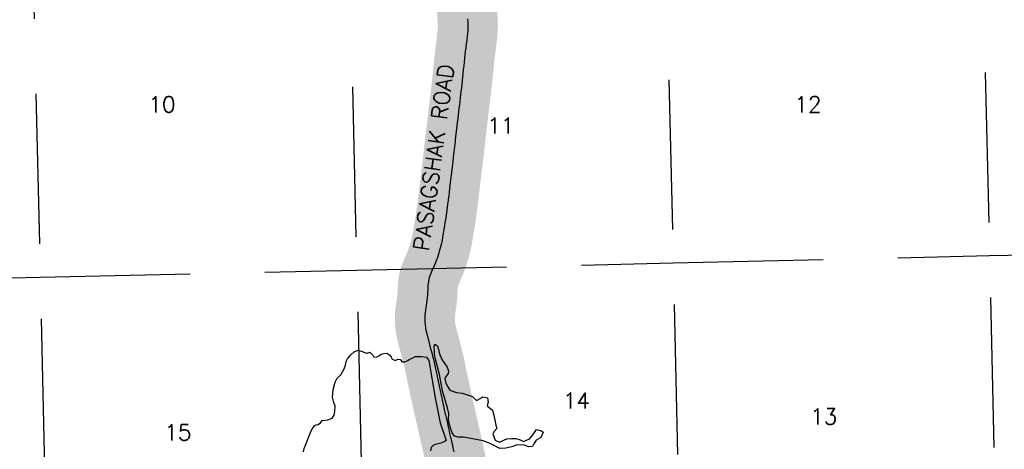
# Model space of a CAD drawing. Header units: feet. Extents: x 18803 to 104580, y -6601 to 116448.
# Tile 17 of 102: x 35719 to 52137, y 38653 to 45816. Entities that reach past the tile are written whole.
import ezdxf

# ---------------------------------------------------------------- set-up
doc = ezdxf.new("R2010")
doc.units = ezdxf.units.FT
doc.header["$LTSCALE"] = 100
doc.header["$MEASUREMENT"] = 0
doc.linetypes.add('DASHED', pattern=[0.75, 0.5, -0.25])
for name, color, linetype in [('ELPC BOLD TITLE SHEET', 3, 'Continuous'), ('ELPC-XIST', 6, 'Continuous'), ('ELRGOV-SECTION', 253, 'DASHED'), ('ET-SEC NUMBS', 253, 'Continuous'), ('ETTS-STREAM AND ROAD NAMES', 2, 'Continuous'), ('SL-VICINITY MAP', 2, 'Continuous')]:
    doc.layers.add(name, color=color, linetype=linetype)
doc.styles.add('L2640', font='simplex.shx', dxfattribs={"height": 264})

msp = doc.modelspace()

# ---------------------------------------------------------------- linework, layer by layer
at = {"layer": 'ELPC BOLD TITLE SHEET', "const_width": 1000}
msp.add_lwpolyline([(43117.07216467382, 46320.49212516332), (43116.90397258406, 46315.51516289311), (43118.95067375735, 46270.9378893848), (43120.68096715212, 46255.5701418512), (43121.05902017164, 46253.2775947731), (43126.43406883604, 46228.64513303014), (43138.64991768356, 46185.13147529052), (43138.76277366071, 46184.71374921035), (43140.28716835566, 46178.8428265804), (43140.44947897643, 46178.2517742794), (43151.72870539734, 46139.3157232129), (43151.89888830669, 46138.6971614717), (43159.98004977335, 46107.69794063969), (43163.00098125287, 46089.08701453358), (43163.11822134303, 46088.28328134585), (43170.05881396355, 46034.67983718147), (43170.1058491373, 46034.29162255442), (43172.04058784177, 46017.14803738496), (43172.04378626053, 46017.11922770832), (43172.04701320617, 46017.09047739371), (43176.43324734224, 45977.36231701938), (43176.45789781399, 45977.1286067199), (43181.30566563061, 45928.91436342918), (43182.00199458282, 45919.83614728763), (43182.00331319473, 45919.81887752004), (43185.6779334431, 45871.47133855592), (43185.705961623, 45871.05405101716), (43187.8867855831, 45833.67325212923), (43187.90185532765, 45833.38551174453), (43188.07016437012, 45829.75888198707), (43188.07236785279, 45829.71236330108), (43189.53539440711, 45799.43838833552), (43189.53984107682, 45799.34264865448), (43191.38788748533, 45757.87418819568), (43191.40314026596, 45757.46261170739), (43192.13002141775, 45732.87369196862), (43191.51873717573, 45704.15658572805), (43191.50842574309, 45703.78531054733), (43189.56733096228, 45647.13163978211), (43189.54933596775, 45646.70099151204), (43189.06723132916, 45636.92457378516), (43185.02686680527, 45588.74862367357), (43184.99126407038, 45588.35800642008), (43180.28661272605, 45540.5628353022), (43179.12960821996, 45530.06747776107), (43179.09935384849, 45529.80510846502), (43172.19467086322, 45472.45301343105), (43172.19456737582, 45472.45215330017), (43172.19442778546, 45472.45099357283), (43168.27750451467, 45439.88880627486), (43168.27350523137, 45439.85610065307), (43168.2695490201, 45439.82339273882), (43165.06872147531, 45413.78928077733), (43165.04746487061, 45413.62113846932), (43157.26853059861, 45353.73742468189), (43157.2651133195, 45353.71077424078), (43157.26165842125, 45353.68406278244), (43155.47671983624, 45339.70258885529), (43155.45618113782, 45339.53721709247), (43149.71228850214, 45291.96022869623), (43142.83422874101, 45230.45138742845), (43142.82244578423, 45230.34380598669), (43142.81835859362, 45230.30569632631), (43142.81803734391, 45230.30269300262), (43142.81778498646, 45230.30034063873), (43136.38100738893, 45170.14481331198), (43136.36225389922, 45169.97533462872), (43130.22159359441, 45116.25528957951), (43130.20910771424, 45116.1437689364), (43129.47741348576, 45109.46880494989), (43129.47537270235, 45109.44998450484), (43129.47332095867, 45109.43119915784), (43122.81727574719, 45047.82437887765), (43119.34838880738, 45013.17690579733), (43116.43215522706, 44985.80087719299), (43116.43133656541, 44985.79315773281), (43116.43050523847, 44985.78534206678), (43110.02379175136, 44925.28450804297), (43110.00893906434, 44925.14793605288), (43107.40884493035, 44901.85256169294), (43107.39499187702, 44901.72541009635), (43103.43300573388, 44864.44861985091), (43097.07027416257, 44802.09648210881), (43097.07005428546, 44802.09432057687), (43097.06960495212, 44802.08991840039), (43096.15414246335, 44793.09492998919), (43090.67350651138, 44740.88593357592), (43090.67243329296, 44740.87573061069), (43084.67859324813, 44684.00757301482), (43084.32790388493, 44680.78572513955), (43084.30535093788, 44680.58629045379), (43077.43261480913, 44622.00795592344), (43077.43182153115, 44622.00120245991), (43071.80304212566, 44574.13712059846), (43071.8014364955, 44574.12343389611), (43064.2005263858, 44509.17340391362), (43064.19927479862, 44509.16272876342), (43058.51486390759, 44460.76790590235), (43057.54839573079, 44452.95059822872), (43057.54188103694, 44452.89835483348), (43050.44377438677, 44396.45973725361), (43050.44120343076, 44396.43908741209), (43050.43860391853, 44396.41834847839), (43043.43881298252, 44340.00534871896), (43043.43723368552, 44339.99270018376), (43043.43566317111, 44339.98006950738), (43043.32507554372, 44339.09636458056), (43043.32405413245, 44339.08816718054), (43043.32299343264, 44339.079677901), (43035.98156858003, 44280.08022481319), (43035.97943691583, 44280.06294290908), (43035.97729204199, 44280.04565529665), (43029.41599983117, 44226.6951156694), (43029.39963627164, 44226.55883147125), (43028.85257528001, 44221.88983873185), (43028.84944523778, 44221.86272291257), (43028.84635434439, 44221.8362106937), (43022.03432383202, 44162.52476319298), (43022.03290403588, 44162.5124304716), (43015.46786633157, 44105.62092437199), (43015.46664168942, 44105.6102907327), (43015.1493072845, 44102.84936931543), (43015.14054318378, 44102.77418633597), (43008.09082928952, 44043.13362732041), (43008.08727491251, 44043.10371980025), (42997.72734218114, 43956.40174240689), (42997.7234297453, 43956.3684171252), (42997.71947464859, 43956.33512294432), (42997.48090826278, 43954.29016213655), (42997.46134075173, 43954.11715153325), (42988.3887918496, 43871.2607202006), (42988.37707191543, 43871.15567456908), (42981.41584558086, 43809.90073461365), (42978.60260291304, 43787.33826793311), (42969.00462110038, 43702.70395415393), (42968.98879491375, 43702.56765130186), (42963.9351236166, 43660.03455173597), (42958.79902522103, 43615.09527571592), (42948.72386690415, 43528.94764525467), (42948.49088727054, 43526.88146615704), (42938.96780437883, 43444.96839153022), (42938.95913576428, 43444.89478237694), (42934.04962241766, 43403.73280846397), (42928.31844219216, 43358.25758504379), (42928.31583903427, 43358.23670787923), (42928.31321596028, 43358.21582045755), (42918.31745117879, 43277.76234868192), (42918.2852846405, 43277.48973013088), (42917.5042798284, 43270.50071669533), (42917.49690487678, 43270.43558765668), (42907.40330162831, 43182.45470296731), (42907.39116035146, 43182.35094106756), (42903.10656563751, 43146.43571511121), (42903.10465723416, 43146.41985351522), (42903.10276304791, 43146.40402076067), (42897.05616430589, 43096.28967220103), (42887.34495381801, 43012.54287140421), (42887.34195024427, 43012.51661074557), (42887.33894150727, 43012.49054561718), (42887.29400396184, 43012.09508795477), (42887.29247906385, 43012.08186842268), (42887.28973924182, 43012.0578797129), (42877.85928077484, 42930.30383058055), (42872.38090692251, 42883.56316733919), (42868.30057341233, 42850.13001004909), (42868.27265908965, 42849.90940942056), (42857.71469664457, 42769.33648372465), (42854.31438533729, 42742.39748443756), (42854.31359662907, 42742.39127710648), (42854.31167527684, 42742.37608165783), (42847.13229873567, 42685.87232544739), (42835.43086780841, 42600.42067591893), (42835.42722838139, 42600.39380644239), (42835.42356391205, 42600.36694868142), (42834.90584163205, 42596.53022949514), (42823.07572127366, 42514.53159229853), (42823.06685278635, 42514.47060129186), (42814.70478125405, 42457.40764819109), (42809.65227450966, 42427.14903741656), (42809.632893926, 42427.03450748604), (42795.01683851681, 42341.7904816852), (42795.0103921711, 42341.75306199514), (42791.55892199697, 42321.81180458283), (42791.51225221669, 42321.53217790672), (42781.25408439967, 42257.71006494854), (42781.24485611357, 42257.65309751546), (42770.29615230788, 42190.58784652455), (42767.14645924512, 42173.04652491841), (42767.06963338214, 42172.63962481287), (42750.53231536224, 42089.15537149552), (42750.41875888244, 42088.61513415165), (42746.4466956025, 42070.75198351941), (42728.93322587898, 42006.11174052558), (42728.83781629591, 42005.77041767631), (42715.51112341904, 41959.52288888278), (42706.17097274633, 41927.48165431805), (42706.06171852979, 41927.1188037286), (42683.30468504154, 41853.88526105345), (42683.06921020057, 41853.19253478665), (42682.93807188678, 41852.81731742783), (42657.73129898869, 41782.62944409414), (42657.48457226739, 41781.97329023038), (42645.48861103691, 41751.4560184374), (42629.46472996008, 41715.13785474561), (42629.36868482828, 41714.92291922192), (42599.5922055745, 41649.12242956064), (42593.08152459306, 41634.22441072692), (42592.8740124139, 41633.73525019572), (42572.74611471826, 41584.82672009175), (42558.85662914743, 41548.31340960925), (42558.57996902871, 41547.54754055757), (42549.21797960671, 41520.19806476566), (42547.47222500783, 41514.01607468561), (42547.20716730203, 41512.9940354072), (42534.51942913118, 41459.35265357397), (42534.27845125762, 41458.21692552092), (42533.88864983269, 41456.1445978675), (42527.53734791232, 41406.53303318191), (42527.45507455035, 41405.80382046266), (42525.98437804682, 41390.74811278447), (42522.9667048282, 41344.83369898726), (42522.94774084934, 41344.51266357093), (42521.81201523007, 41322.84828560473), (42521.81159471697, 41322.84028988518), (42518.12133676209, 41252.89724431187), (42518.11477060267, 41252.77820179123), (42516.32543116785, 41221.68945701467), (42513.32559684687, 41181.82963009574), (42513.27544147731, 41181.2533075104), (42508.37665615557, 41131.67887332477), (42505.8681931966, 41112.15844123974), (42505.78589688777, 41111.57183867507), (42503.20317845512, 41094.59379507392), (42495.17058983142, 41046.35457158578), (42490.73182759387, 41018.20743782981), (42490.63263438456, 41017.51402393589), (42485.98938318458, 40981.3691705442), (42478.48341877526, 40915.67264736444), (42477.22592097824, 40902.26708419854), (42477.1465340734, 40901.15344142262), (42474.737254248, 40851.82480665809), (42474.57971505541, 40838.25165298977), (42474.57844276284, 40837.76490263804), (42474.88601445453, 40789.54957042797), (42475.45453713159, 40776.40975634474), (42475.53265734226, 40775.21946049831), (42479.64005124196, 40728.58128789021), (42485.28990275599, 40682.97013699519), (42485.48004466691, 40681.69561537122), (42488.09283716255, 40666.73878513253), (42497.77858875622, 40618.86151168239), (42497.91373541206, 40618.23234825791), (42501.35657915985, 40603.08994141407), (42517.51040833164, 40537.55791340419), (42534.69888828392, 40470.00540956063), (42538.95268376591, 40453.6762780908), (42538.98127870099, 40453.56740087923), (42552.94717111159, 40400.81977386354), (42552.94875763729, 40400.81378998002), (42552.95042246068, 40400.80750504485), (42571.51312803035, 40330.82623352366), (42571.52108461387, 40330.79616841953), (42579.93844819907, 40298.91680551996), (42590.12601143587, 40259.51387679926), (42590.12639314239, 40259.51240028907), (42609.58714507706, 40184.22626015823), (42609.63261209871, 40184.04773318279), (42616.76328283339, 40155.62439393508), (42628.15331601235, 40106.68526277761), (42628.21533761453, 40106.41155552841), (42645.59015628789, 40027.60464467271), (42645.66503319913, 40027.25202279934), (42647.93580442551, 40016.13389931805), (42661.3226803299, 39948.39336318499), (42677.61424947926, 39870.56413961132), (42677.63051237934, 39870.48576241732), (42678.77516730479, 39864.92019759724), (42678.81063360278, 39864.75100784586), (42694.32559841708, 39792.11123471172), (42694.33478404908, 39792.06802833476), (42710.7819275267, 39714.34430310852), (42710.78534433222, 39714.32823717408), (42710.78875654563, 39714.31213918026), (42713.86040817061, 39699.89325599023), (42713.87563555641, 39699.82229390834), (42727.58198021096, 39636.40880151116), (42745.45519508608, 39556.18045121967), (42745.4632018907, 39556.14438734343), (42749.69100056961, 39537.03653661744), (42749.6977175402, 39537.00590718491), (42749.70461045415, 39536.97466100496), (42763.1897811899, 39475.29955651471), (42763.1985184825, 39475.25992289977), (42763.2024714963, 39475.24184381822), (42780.87320980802, 39395.30949073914), (42780.87757387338, 39395.28986143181), (42780.88190363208, 39395.27031293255), (42784.3651784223, 39379.63234191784), (42784.37548109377, 39379.58629221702), (42798.50868564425, 39316.69283701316), (42798.52653839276, 39316.61277258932), (42815.74644485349, 39238.78066310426), (42818.33654087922, 39227.23893188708), (42818.33711364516, 39227.2363775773), (42818.33769206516, 39227.23379940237), (42833.16308882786, 39161.10112789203), (42850.13155520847, 39086.77978879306), (42850.14764765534, 39086.70979167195), (42851.3179305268, 39081.6544006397), (42851.34273377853, 39081.54610251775), (42869.86259822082, 38999.80438793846), (42869.91350515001, 38999.57447931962), (42878.82300949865, 38958.38222146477), (42878.8237243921, 38958.37891294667), (42878.82444846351, 38958.37556416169), (42887.41152407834, 38918.62161605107), (42904.6505336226, 38849.43694291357), (42904.67617939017, 38849.33501046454), (42907.16283002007, 38839.5458409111), (42907.26980763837, 38839.10643433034), (42925.80275123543, 38759.54809647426), (42925.86349516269, 38759.28023953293), (42928.39821338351, 38747.79139333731), (42928.41094589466, 38747.73401867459), (42943.68690517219, 38679.29757504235), (42959.1116413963, 38613.7085768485), (42962.17568371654, 38599.83217838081), (42962.17569864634, 38599.83211077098), (42979.69805765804, 38520.48717326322), (42979.73930127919, 38520.29705066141), (42995.55781158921, 38446.04285839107), (42995.57120151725, 38445.98037820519), (42996.39880903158, 38442.1414392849), (42996.40667343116, 38442.10483274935), (43013.41969348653, 38362.63806947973), (43031.96705251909, 38281.29043021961), (43032.0595897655, 38280.8681509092), (43033.3519186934, 38274.72319719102), (43033.35349276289, 38274.71569593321), (43033.35506658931, 38274.70820691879), (43049.32413453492, 38198.55091012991), (43049.32573878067, 38198.54325387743), (43065.84068560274, 38119.6688118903)], dxfattribs=at)
at = {"layer": 'ELPC-XIST'}
msp.add_lwpolyline([(43188.07236785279, 45829.71236330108), (43189.53539440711, 45799.43838833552), (43189.53984107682, 45799.34264865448), (43191.38788748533, 45757.87418819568), (43191.40314026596, 45757.46261170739), (43192.13002141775, 45732.87369196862), (43191.51873717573, 45704.15658572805), (43191.50842574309, 45703.78531054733), (43189.56733096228, 45647.13163978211), (43189.54933596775, 45646.70099151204), (43189.06723132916, 45636.92457378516), (43185.02686680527, 45588.74862367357), (43184.99126407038, 45588.35800642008), (43180.28661272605, 45540.5628353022), (43179.12960821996, 45530.06747776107), (43179.09935384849, 45529.80510846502), (43172.19467086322, 45472.45301343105), (43172.19456737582, 45472.45215330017), (43172.19442778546, 45472.45099357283), (43168.27750451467, 45439.88880627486), (43168.27350523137, 45439.85610065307), (43168.2695490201, 45439.82339273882), (43165.06872147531, 45413.78928077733), (43165.04746487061, 45413.62113846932), (43157.26853059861, 45353.73742468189), (43157.2651133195, 45353.71077424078), (43157.26165842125, 45353.68406278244), (43155.47671983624, 45339.70258885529), (43155.45618113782, 45339.53721709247), (43149.71228850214, 45291.96022869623), (43142.83422874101, 45230.45138742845), (43142.82244578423, 45230.34380598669), (43142.81835859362, 45230.30569632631), (43142.81803734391, 45230.30269300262), (43142.81778498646, 45230.30034063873), (43136.38100738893, 45170.14481331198), (43136.36225389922, 45169.97533462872), (43130.22159359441, 45116.25528957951), (43130.20910771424, 45116.1437689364), (43129.47741348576, 45109.46880494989), (43129.47537270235, 45109.44998450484), (43129.47332095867, 45109.43119915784), (43122.81727574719, 45047.82437887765), (43119.34838880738, 45013.17690579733), (43116.43215522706, 44985.80087719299), (43116.43133656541, 44985.79315773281), (43116.43050523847, 44985.78534206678), (43110.02379175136, 44925.28450804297), (43110.00893906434, 44925.14793605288), (43107.40884493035, 44901.85256169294), (43107.39499187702, 44901.72541009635), (43103.43300573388, 44864.44861985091), (43097.07027416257, 44802.09648210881), (43097.07005428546, 44802.09432057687), (43097.06960495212, 44802.08991840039), (43096.15414246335, 44793.09492998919), (43090.67350651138, 44740.88593357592), (43090.67243329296, 44740.87573061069), (43084.67859324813, 44684.00757301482), (43084.32790388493, 44680.78572513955), (43084.30535093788, 44680.58629045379), (43077.43261480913, 44622.00795592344), (43077.43182153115, 44622.00120245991), (43071.80304212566, 44574.13712059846), (43071.8014364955, 44574.12343389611), (43064.2005263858, 44509.17340391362), (43064.19927479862, 44509.16272876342), (43058.51486390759, 44460.76790590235), (43057.54839573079, 44452.95059822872), (43057.54188103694, 44452.89835483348), (43050.44377438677, 44396.45973725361), (43050.44120343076, 44396.43908741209), (43050.43860391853, 44396.41834847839), (43043.43881298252, 44340.00534871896), (43043.43723368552, 44339.99270018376), (43043.43566317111, 44339.98006950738), (43043.32507554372, 44339.09636458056), (43043.32405413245, 44339.08816718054), (43043.32299343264, 44339.079677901), (43035.98156858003, 44280.08022481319), (43035.97943691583, 44280.06294290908), (43035.97729204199, 44280.04565529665), (43029.41599983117, 44226.6951156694), (43029.39963627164, 44226.55883147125), (43028.85257528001, 44221.88983873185), (43028.84944523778, 44221.86272291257), (43028.84635434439, 44221.8362106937), (43022.03432383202, 44162.52476319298), (43022.03290403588, 44162.5124304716), (43015.46786633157, 44105.62092437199), (43015.46664168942, 44105.6102907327), (43015.1493072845, 44102.84936931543), (43015.14054318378, 44102.77418633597), (43008.09082928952, 44043.13362732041), (43008.08727491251, 44043.10371980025), (42997.72734218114, 43956.40174240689), (42997.7234297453, 43956.3684171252), (42997.71947464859, 43956.33512294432), (42997.48090826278, 43954.29016213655), (42997.46134075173, 43954.11715153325), (42988.3887918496, 43871.2607202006), (42988.37707191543, 43871.15567456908), (42981.41584558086, 43809.90073461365), (42978.60260291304, 43787.33826793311), (42969.00462110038, 43702.70395415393), (42968.98879491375, 43702.56765130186), (42963.9351236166, 43660.03455173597), (42958.79902522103, 43615.09527571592), (42948.72386690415, 43528.94764525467), (42948.49088727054, 43526.88146615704), (42938.96780437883, 43444.96839153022), (42938.95913576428, 43444.89478237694), (42934.04962241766, 43403.73280846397), (42928.31844219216, 43358.25758504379), (42928.31583903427, 43358.23670787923), (42928.31321596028, 43358.21582045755), (42918.31745117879, 43277.76234868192), (42918.2852846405, 43277.48973013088), (42917.5042798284, 43270.50071669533), (42917.49690487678, 43270.43558765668), (42907.40330162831, 43182.45470296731), (42907.39116035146, 43182.35094106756), (42903.10656563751, 43146.43571511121), (42903.10465723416, 43146.41985351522), (42903.10276304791, 43146.40402076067), (42897.05616430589, 43096.28967220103), (42887.34495381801, 43012.54287140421), (42887.34195024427, 43012.51661074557), (42887.33894150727, 43012.49054561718), (42887.29400396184, 43012.09508795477), (42887.29247906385, 43012.08186842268), (42887.28973924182, 43012.0578797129), (42877.85928077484, 42930.30383058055), (42872.38090692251, 42883.56316733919), (42868.30057341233, 42850.13001004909), (42868.27265908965, 42849.90940942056), (42857.71469664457, 42769.33648372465), (42854.31438533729, 42742.39748443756), (42854.31359662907, 42742.39127710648), (42854.31167527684, 42742.37608165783), (42847.13229873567, 42685.87232544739), (42835.43086780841, 42600.42067591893), (42835.42722838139, 42600.39380644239), (42835.42356391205, 42600.36694868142), (42834.90584163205, 42596.53022949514), (42823.07572127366, 42514.53159229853), (42823.06685278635, 42514.47060129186), (42814.70478125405, 42457.40764819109), (42809.65227450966, 42427.14903741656), (42809.632893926, 42427.03450748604), (42795.01683851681, 42341.7904816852), (42795.0103921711, 42341.75306199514), (42791.55892199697, 42321.81180458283), (42791.51225221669, 42321.53217790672), (42781.25408439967, 42257.71006494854), (42781.24485611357, 42257.65309751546), (42770.29615230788, 42190.58784652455), (42767.14645924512, 42173.04652491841), (42767.06963338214, 42172.63962481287), (42750.53231536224, 42089.15537149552), (42750.41875888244, 42088.61513415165), (42746.4466956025, 42070.75198351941), (42728.93322587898, 42006.11174052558), (42728.83781629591, 42005.77041767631), (42715.51112341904, 41959.52288888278), (42706.17097274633, 41927.48165431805), (42706.06171852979, 41927.1188037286), (42683.30468504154, 41853.88526105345), (42683.06921020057, 41853.19253478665), (42682.93807188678, 41852.81731742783), (42657.73129898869, 41782.62944409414), (42657.48457226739, 41781.97329023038), (42645.48861103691, 41751.4560184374), (42629.46472996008, 41715.13785474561), (42629.36868482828, 41714.92291922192), (42599.5922055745, 41649.12242956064), (42593.08152459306, 41634.22441072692), (42592.8740124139, 41633.73525019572), (42572.74611471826, 41584.82672009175), (42558.85662914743, 41548.31340960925), (42558.57996902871, 41547.54754055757), (42549.21797960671, 41520.19806476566), (42547.47222500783, 41514.01607468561), (42547.20716730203, 41512.9940354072), (42534.51942913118, 41459.35265357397), (42534.27845125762, 41458.21692552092), (42533.88864983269, 41456.1445978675), (42527.53734791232, 41406.53303318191), (42527.45507455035, 41405.80382046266), (42525.98437804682, 41390.74811278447), (42522.9667048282, 41344.83369898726), (42522.94774084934, 41344.51266357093), (42521.81201523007, 41322.84828560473), (42521.81159471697, 41322.84028988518), (42518.12133676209, 41252.89724431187), (42518.11477060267, 41252.77820179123), (42516.32543116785, 41221.68945701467), (42513.32559684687, 41181.82963009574), (42513.27544147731, 41181.2533075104), (42508.37665615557, 41131.67887332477), (42505.8681931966, 41112.15844123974), (42505.78589688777, 41111.57183867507), (42503.20317845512, 41094.59379507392), (42495.17058983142, 41046.35457158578), (42490.73182759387, 41018.20743782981), (42490.63263438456, 41017.51402393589), (42485.98938318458, 40981.3691705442), (42478.48341877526, 40915.67264736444), (42477.22592097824, 40902.26708419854), (42477.1465340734, 40901.15344142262), (42474.737254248, 40851.82480665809), (42474.57971505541, 40838.25165298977), (42474.57844276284, 40837.76490263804), (42474.88601445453, 40789.54957042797), (42475.45453713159, 40776.40975634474), (42475.53265734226, 40775.21946049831), (42479.64005124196, 40728.58128789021), (42485.28990275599, 40682.97013699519), (42485.48004466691, 40681.69561537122), (42488.09283716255, 40666.73878513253), (42497.77858875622, 40618.86151168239), (42497.91373541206, 40618.23234825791), (42501.35657915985, 40603.08994141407), (42517.51040833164, 40537.55791340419), (42534.69888828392, 40470.00540956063), (42538.95268376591, 40453.6762780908), (42538.98127870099, 40453.56740087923), (42552.94717111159, 40400.81977386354), (42552.94875763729, 40400.81378998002), (42552.95042246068, 40400.80750504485), (42571.51312803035, 40330.82623352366), (42571.52108461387, 40330.79616841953), (42579.93844819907, 40298.91680551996), (42590.12601143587, 40259.51387679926), (42590.12639314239, 40259.51240028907), (42609.58714507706, 40184.22626015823), (42609.63261209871, 40184.04773318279), (42616.76328283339, 40155.62439393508), (42628.15331601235, 40106.68526277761), (42628.21533761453, 40106.41155552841), (42645.59015628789, 40027.60464467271), (42645.66503319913, 40027.25202279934), (42647.93580442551, 40016.13389931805), (42661.3226803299, 39948.39336318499), (42677.61424947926, 39870.56413961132), (42677.63051237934, 39870.48576241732), (42678.77516730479, 39864.92019759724), (42678.81063360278, 39864.75100784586), (42694.32559841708, 39792.11123471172), (42694.33478404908, 39792.06802833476), (42710.7819275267, 39714.34430310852), (42710.78534433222, 39714.32823717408), (42710.78875654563, 39714.31213918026), (42713.86040817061, 39699.89325599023), (42713.87563555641, 39699.82229390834), (42727.58198021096, 39636.40880151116), (42745.45519508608, 39556.18045121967), (42745.4632018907, 39556.14438734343), (42749.69100056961, 39537.03653661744), (42749.6977175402, 39537.00590718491), (42749.70461045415, 39536.97466100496), (42763.1897811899, 39475.29955651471), (42763.1985184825, 39475.25992289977), (42763.2024714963, 39475.24184381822), (42780.87320980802, 39395.30949073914), (42780.87757387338, 39395.28986143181), (42780.88190363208, 39395.27031293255), (42784.3651784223, 39379.63234191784), (42784.37548109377, 39379.58629221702), (42798.50868564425, 39316.69283701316), (42798.52653839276, 39316.61277258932), (42815.74644485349, 39238.78066310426), (42818.33654087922, 39227.23893188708), (42818.33711364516, 39227.2363775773), (42818.33769206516, 39227.23379940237), (42833.16308882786, 39161.10112789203), (42850.13155520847, 39086.77978879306), (42850.14764765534, 39086.70979167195), (42851.3179305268, 39081.6544006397), (42851.34273377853, 39081.54610251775), (42869.86259822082, 38999.80438793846), (42869.91350515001, 38999.57447931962), (42878.82300949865, 38958.38222146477), (42878.8237243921, 38958.37891294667), (42878.82444846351, 38958.37556416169), (42887.41152407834, 38918.62161605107), (42904.6505336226, 38849.43694291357), (42904.67617939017, 38849.33501046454), (42907.16283002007, 38839.5458409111), (42907.26980763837, 38839.10643433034), (42925.80275123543, 38759.54809647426), (42925.86349516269, 38759.28023953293), (42928.39821338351, 38747.79139333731), (42928.41094589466, 38747.73401867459), (42943.68690517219, 38679.29757504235), (42959.1116413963, 38613.7085768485)], dxfattribs=at)
at = {"layer": 'ELRGOV-SECTION', "ltscale": 50}
for p, q in [((51645.48668887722, 52432.13637620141), (52380.57194310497, 20772.80856508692)), ((46369.39983358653, 52312.80624726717), (47104.48508781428, 20653.47843615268)), ((35813.93076067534, 52077.37928589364), (36282.49089609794, 31965.23749799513)), ((41093.31297829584, 52193.47611833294), (41627.05577661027, 29250.81593491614))]:
    msp.add_line(p, q, dxfattribs=at)
for points in [[(51891.03030459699, 41882.09302926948), (57045.10648494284, 42003.15397498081), (62321.06518778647, 42129.04461419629), (67596.77938726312, 42258.21288649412), (71490.29783641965, 42353.54008433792)], [(20356.75198533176, 41184.34175579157), (25507.76874967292, 41295.46760615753), (30783.91814754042, 41408.2362713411), (36059.79023710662, 41524.28209286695), (41339.17245472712, 41640.37892530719), (46615.25931001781, 41759.70905424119), (51891.02511931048, 41882.31560871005)]]:
    msp.add_lwpolyline(points, dxfattribs=at)
at = {"layer": 'SL-VICINITY MAP'}
msp.add_lwpolyline([(42650.65238231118, 40153.84657303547), (42636.68786005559, 40232.73327751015), (42633.8892527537, 40295.38859024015), (42632.42827410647, 40374.84732469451), (42639.27137928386, 40408.64484480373), (42686.61029640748, 40377.32612127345), (42703.80979743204, 40319.51519770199), (42719.57838289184, 40246.98936283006), (42759.38957455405, 40150.4501244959), (42808.59422987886, 40077.36119247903), (42844.45575940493, 40022.49682430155), (42870.45739071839, 39954.62470192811), (42861.716935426, 39916.55482264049), (42832.32381460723, 39873.35453920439), (42808.99589177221, 39834.6172916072), (42827.03497498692, 39758.00977421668), (42857.01788034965, 39694.50534935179), (42890.79548594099, 39639.54564284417), (43003.2024795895, 39600.73985542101), (43097.63206502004, 39590.41050729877), (43201.42350219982, 39557.48889782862), (43267.33116091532, 39531.20524011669), (43334.91798401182, 39467.3283947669), (43410.43729212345, 39506.36059018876), (43434.60479714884, 39526.30124396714), (43520.8852606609, 39511.41352167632), (43532.39271134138, 39440.78552056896), (43516.34271632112, 39379.36067329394), (43605.14192640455, 39308.08316954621), (43625.73136810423, 39221.12843836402), (43639.88246418, 39138.0647130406), (43660.28533205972, 39055.28700270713), (43673.13041139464, 39001.46242332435), (43629.5229706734, 38949.24072988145), (43610.26960879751, 38912.7826693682), (43648.46331107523, 38805.7055405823), (43718.91196530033, 38771.25851783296), (43804.94417999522, 38808.67889448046), (43843.79243947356, 38827.19840614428), (43920.71105123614, 38834.90294520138), (43989.76040181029, 38831.7835788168), (44061.63997159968, 38812.05146736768), (44121.295858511, 38785.4817946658), (44217.56111905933, 38827.55588381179), (44259.36449657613, 38873.41670765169), (44316.53324882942, 38949.27938407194), (44335.97318452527, 38981.56042373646), (44420.44958483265, 38960.31183184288), (44446.57611496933, 38936.3937667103), (44408.62911267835, 38850.94658313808), (44329.22181742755, 38805.45817978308), (44294.32322008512, 38745.26379796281), (44267.20059702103, 38697.98183200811), (44211.02793769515, 38693.3191866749), (44128.16902677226, 38725.10566902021), (44013.08677581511, 38730.30461299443), (43922.79342634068, 38694.78207011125), (43827.77250753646, 38671.59991311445), (43723.57631080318, 38666.83299661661), (43575.96079599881, 38745.88357924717), (43446.50926323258, 38792.28070172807), (43117.87222684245, 38856.77131837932), (43028.17021074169, 38854.76028061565), (42966.7102606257, 38874.96908371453), (42928.95138098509, 38925.56109271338), (42907.21088445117, 38991.53538132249), (42887.18116421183, 39065.95904995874), (42868.67564644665, 39153.00911947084), (42872.72014432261, 39249.46195230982), (42853.74819200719, 39346.95457394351), (42770.11447155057, 39629.83899885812), (42718.29933157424, 39901.62243617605)], close=True, dxfattribs=at)
msp.add_lwpolyline([(40451.87895720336, 38609.23695391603), (40461.95704114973, 38664.11025492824), (40578.19344460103, 38960.3241803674), (40605.12949384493, 39011.78316717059), (40638.97032326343, 39048.90859599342), (40663.51097592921, 39060.49520807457), (40696.66718506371, 39066.19764220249), (40735.04900999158, 39095.1597059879), (40764.72199154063, 39132.09445815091), (40820.70807704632, 39140.93412433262), (40856.04149702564, 39144.64338636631), (40927.76610490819, 39175.13086343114), (40961.04721286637, 39224.78735479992), (40973.11593383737, 39281.8445045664), (40979.52421637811, 39372.12714446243), (40955.79308281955, 39435.91758431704), (40937.3808519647, 39520.87914340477), (40946.09124417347, 39653.12266844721), (40980.36844505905, 39773.97919090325), (41015.08046858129, 39838.35059357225), (41073.0888030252, 39895.41667617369), (41129.13811235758, 39996.34147768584), (41149.44924215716, 40055.86849119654), (41161.4246762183, 40115.01415138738), (41186.4633753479, 40162.20077901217), (41239.93071428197, 40227.43022665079), (41298.31219636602, 40276.14226755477), (41363.87831935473, 40304.25521920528), (41412.46157822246, 40291.82842782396), (41444.28015870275, 40280.72744022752), (41482.63037171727, 40263.64693634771), (41512.08516753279, 40258.71614169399), (41553.29721167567, 40271.06546041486), (41570.43503770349, 40261.38561493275), (41605.45698503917, 40225.31784057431), (41625.79817792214, 40190.6712083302), (41671.45793066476, 40196.94567243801), (41706.32491609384, 40211.09748659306), (41744.80002793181, 40237.97103995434), (41792.26384387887, 40250.60637366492), (41842.09144449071, 40257.07151443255), (41889.52364852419, 40223.66428047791), (41911.94876534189, 40189.11298656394), (41930.20603429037, 40154.37101598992), (41983.42357557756, 40131.69234914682), (42026.25310910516, 40154.57955831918), (42064.13688756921, 40147.94160656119), (42094.89770012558, 40113.77166596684), (42141.02388741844, 40109.60357795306), (42192.18911668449, 40132.87214044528), (42214.36598468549, 40150.62894546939), (42273.68033587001, 40178.45588212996), (42314.51923237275, 40199.15924254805), (42372.96238945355, 40199.74020536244), (42420.89263995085, 40201.93298695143), (42503.00525559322, 40186.8545880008), (42538.86678511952, 40131.99021982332), (42647.93931776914, 39513.3323082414), (42731.29162866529, 39096.49720117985), (42828.17518801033, 38797.47672285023), (42797.66262427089, 38779.33856450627), (42742.2362602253, 38757.9678357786), (42696.94965512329, 38743.33932997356), (42653.65368704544, 38730.89467292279), (42616.32963004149, 38725.00156213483), (42582.67537444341, 38683.69911246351), (42570.60665347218, 38626.6419626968)], dxfattribs=at)

# ---------------------------------------------------------------- texts
at = {"layer": 'ET-SEC NUMBS', "style": 'L2640'}
for s, p in [('10', (37864.92366869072, 44271.16759321)), ('12', (48635.84151611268, 44271.16759321)), ('11', (43515.24184809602, 43918.36528229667)), ('14', (44776.33669847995, 39331.91824789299)), ('13', (48900.69446743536, 39067.31736433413)), ('15', (38129.78292438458, 38802.71308226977))]:
    msp.add_text(s, height=264, dxfattribs=at).set_placement(p)
at = {"layer": 'ETTS-STREAM AND ROAD NAMES', "style": 'L2640'}
msp.add_text('PASAGSHAK ROAD', height=264, rotation=82.25967409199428, dxfattribs=at).set_placement((42543.25520557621, 41947.79163239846))

doc.saveas('drawing.dxf')
